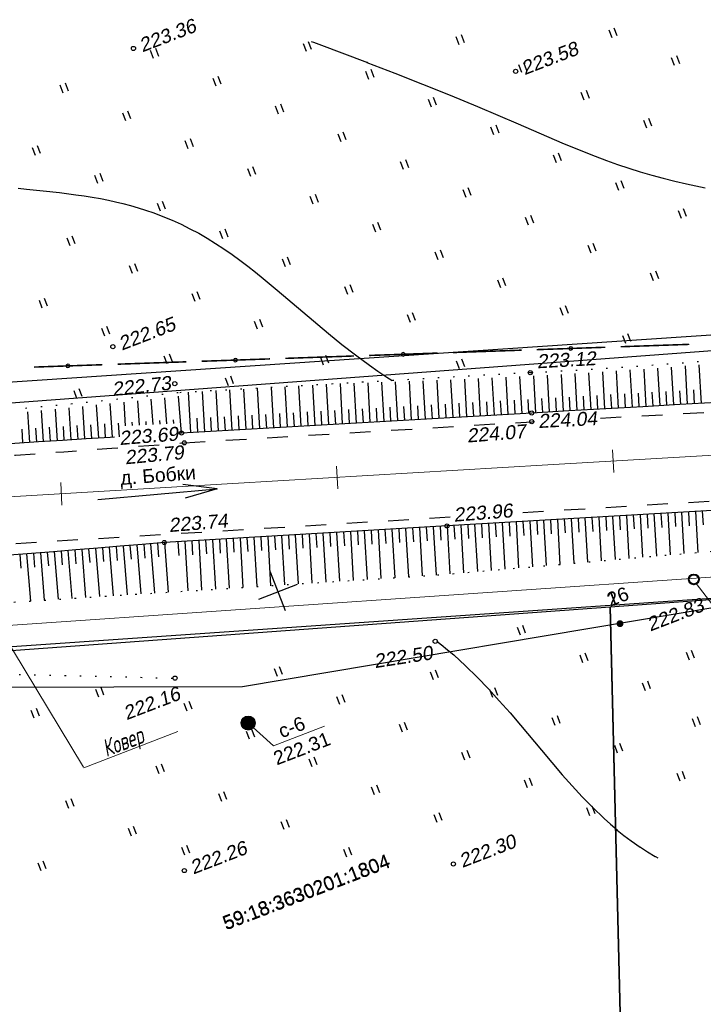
# Model space of a CAD drawing. Header units: millimetres. Extents: x -10 to 1169, y 1 to 1686.
# Tile 179 of 224: x 466 to 515, y 1513 to 1584. Entities that reach past the tile are written whole.
import ezdxf
from ezdxf.enums import TextEntityAlignment as Align
from ezdxf.lldxf.tags import DXFTag

# ---------------------------------------------------------------- set-up
doc = ezdxf.new("R2010")
doc.units = ezdxf.units.MM
for name, pattern in [('ADOT1', [1, 0, -1]), ('AHIDDEN2', [3, 1.5, -1.5]), ('CONTI', [0]), ('PHANTOM2', [1.25, 0.625, -0.125, 0.125, -0.125, 0.125, -0.125])]:
    doc.linetypes.add(name, pattern=pattern)
for name, color, linetype in [('CONTURS', 7, 'Continuous'), ('COORDS', 7, 'Continuous'), ('GPR_PICK', 7, 'Continuous'), ('IZOLINES', 32, 'Continuous'), ('PDIGIT', 170, 'Continuous'), ('PICKETS', 7, 'Continuous'), ('RELF14_CONTURS', 7, 'Continuous'), ('ОБЪЕКТЫ_АВТОДОРОГ', 7, 'Continuous'), ('ПИКЕТЫ2', 4, 'Continuous'), ('УЧАСТКИ', 7, 'Continuous')]:
    doc.layers.add(name, color=color, linetype=linetype)
doc.layers.add('СВЯЗЬ', color=170, linetype='Связь', lineweight=30)
doc.styles.add('GPR', font='isocpeui.ttf', dxfattribs={"width": 0.8})
doc.styles.get("Standard").update_dxf_attribs({"font": 'arial.ttf'})
tags = doc.linetypes.add('газ', pattern='A,42.7,-5.08,["Г",Standard,S=2.54,R=0,X=-2.54,Y=-1.27],-3.81', length=51.59).pattern_tags.tags
tags[6] = DXFTag(74, 10)
doc.linetypes.add('Связь', pattern='A,12.5,[130,ltypeshp.shx,S=1,R=-30,X=0,Y=0.9],1,[130,ltypeshp.shx,S=1,R=-30,X=0,Y=0.9],1,[130,ltypeshp.shx,S=1,R=-30,X=0,Y=0.9],4.5', length=19)

# ---------------------------------------------------------------- blocks, each defined once
blk = doc.blocks.new('401')
at = {"layer": 'CONTURS'}
for p, q in [((0, 0), (0, 1.2)), ((0.8, 0), (0.8, 1.2))]:
    blk.add_line(p, q, dxfattribs=at)
blk = doc.blocks.new('133')
at = {"layer": 'CONTURS', "color": 7, "linetype": 'Continuous', "const_width": 0.2}
for points in [[(-11, 0), (-2, 0)], [(0, 0), (9, 0)]]:
    blk.add_lwpolyline(points, dxfattribs=at)
at = {"layer": 'CONTURS', "color": 7, "linetype": 'Continuous', "const_width": 0.5}
blk.add_lwpolyline([(-6.79, 0, 1), (-6.29, 0, 1)], format="xyb", close=True, dxfattribs=at)
blk = doc.blocks.new('107_1')
at = {"layer": 'CONTURS', "color": 7, "linetype": 'Continuous', "const_width": 0.5}
blk.add_lwpolyline([(-0.25, 0, 1), (0.25, 0, 1)], format="xyb", close=True, dxfattribs=at)
blk = doc.blocks.new('пкк')
at = {"layer": 'ОБЪЕКТЫ_АВТОДОРОГ', "lineweight": 15, "ltscale": 200}
blk.add_line((-0.011, -0.822), (-0.008, 0.805), dxfattribs=at)

msp = doc.modelspace()

# ---------------------------------------------------------------- hatches: boundary and pattern name
at = {"layer": 'ПИКЕТЫ2'}
h = msp.add_hatch(dxfattribs=at)
h.set_pattern_fill('ANSI31', color=0, scale=0.01, angle=21, style=0)
h.set_pattern_definition([(66, (-1897683.74674, -1313030.597698), (-0.02900506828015, 0.01291388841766), [])])
h.paths.add_polyline_path([(482.69083, 1533.1264, 1), (481.75725, 1532.76803, 1)])

# ---------------------------------------------------------------- linework, layer by layer
at = {"linetype": 'Continuous', "lineweight": 40}
msp.add_circle((514.47305, 1543.34122), 0.36213, dxfattribs=at)
at = {"color": 0}
msp.add_circle((482.22404, 1532.94722), 0.5, dxfattribs=at)
at = {"layer": 'CONTURS', "lineweight": -2}
for p, q in [((508.03148, 1555.68199), (507.8796, 1558.3569)), ((509.02988, 1555.7386), (508.87744, 1558.42512)), ((510.02827, 1555.79519), (509.87523, 1558.49356)), ((511.02667, 1555.85177), (510.87293, 1558.56344)), ((512.02507, 1555.90832), (511.87043, 1558.63624)), ((513.02347, 1555.96487), (512.86792, 1558.70905)), ((514.02187, 1556.02143), (513.86528, 1558.78361)), ((515.02027, 1556.07799), (514.86259, 1558.85894)), ((492.05743, 1554.77106), (491.89556, 1557.60296)), ((493.0558, 1554.82812), (492.89523, 1557.63787)), ((494.05417, 1554.88517), (493.8948, 1557.67452)), ((495.05255, 1554.94221), (494.89436, 1557.71116)), ((496.05092, 1554.99924), (495.89374, 1557.75131)), ((497.04929, 1555.05626), (496.8931, 1557.79163)), ((498.04767, 1555.11327), (497.89238, 1557.83335)), ((499.04604, 1555.17026), (498.89154, 1557.87735)), ((500.04441, 1555.22725), (499.8907, 1557.92134)), ((501.04279, 1555.28422), (500.88971, 1557.9683)), ((502.04117, 1555.34119), (501.88869, 1558.01598)), ((503.03954, 1555.39813), (502.88761, 1558.06516)), ((504.03793, 1555.45498), (503.88624, 1558.11932)), ((505.03631, 1555.51184), (504.88488, 1558.17347)), ((506.0347, 1555.5686), (505.88326, 1558.23247)), ((507.03309, 1555.62529), (506.88144, 1558.29468)), ((479.07867, 1554.02834), (478.91178, 1556.94132)), ((480.07703, 1554.08554), (479.91017, 1556.99858)), ((481.07539, 1554.14272), (480.90856, 1557.05583)), ((482.07376, 1554.1999), (481.90694, 1557.11309)), ((483.07212, 1554.25706), (482.90533, 1557.17034)), ((484.07049, 1554.31421), (483.90372, 1557.2276)), ((485.06885, 1554.37136), (484.90211, 1557.28486)), ((486.06722, 1554.42848), (485.9005, 1557.34211)), ((487.06559, 1554.48561), (486.89889, 1557.39937)), ((488.06395, 1554.54272), (487.89728, 1557.45663)), ((489.06232, 1554.59982), (488.89604, 1557.50736)), ((490.06069, 1554.65692), (489.896, 1557.53702)), ((491.05906, 1554.71399), (490.89578, 1557.56999)), ((512.52427, 1555.9366), (512.46768, 1556.935)), ((513.52267, 1555.99315), (513.46607, 1556.99155)), ((514.52107, 1556.04971), (514.46447, 1557.0481)), ((474.35454, 1554.50062), (474.22988, 1556.27256)), ((475.35078, 1554.54526), (475.21427, 1556.37752)), ((476.34725, 1554.5899), (476.1985, 1556.48435)), ((477.40181, 1553.93226), (477.18263, 1556.59182)), ((478.0803, 1553.97114), (477.9134, 1556.88406)), ((499.54523, 1555.19876), (499.48826, 1556.19713)), ((500.5436, 1555.25574), (500.48665, 1556.25412)), ((501.54198, 1555.31271), (501.48505, 1556.31109)), ((502.54035, 1555.36966), (502.48346, 1556.36804)), ((503.53874, 1555.42655), (503.48188, 1556.42494)), ((504.53712, 1555.48341), (504.4803, 1556.48179)), ((505.5355, 1555.54022), (505.47872, 1556.5386)), ((506.53389, 1555.59695), (506.47715, 1556.59533)), ((507.53228, 1555.65364), (507.47558, 1556.65203)), ((508.53068, 1555.71029), (508.47401, 1556.70869)), ((509.52907, 1555.76689), (509.47244, 1556.76529)), ((510.52747, 1555.82348), (510.47086, 1556.82188)), ((511.52587, 1555.88005), (511.46927, 1556.87845)), ((466.42273, 1553.25428), (466.28312, 1555.47693)), ((467.42079, 1553.31655), (467.27902, 1555.57135)), ((468.41886, 1553.37869), (468.2746, 1555.6673)), ((469.41693, 1553.44068), (469.26977, 1555.76492)), ((470.41501, 1553.5026), (470.2644, 1555.86333)), ((471.41311, 1553.56432), (471.25817, 1555.96406)), ((472.4112, 1553.62598), (472.25081, 1556.06537)), ((473.35737, 1554.45595), (473.24162, 1556.16849)), ((487.56477, 1554.51416), (487.50766, 1555.51253)), ((488.56314, 1554.57127), (488.50604, 1555.56964)), ((489.56151, 1554.62837), (489.50441, 1555.62674)), ((490.55988, 1554.68545), (490.50279, 1555.68382)), ((491.55825, 1554.74253), (491.50117, 1555.7409)), ((492.55662, 1554.79959), (492.49956, 1555.79796)), ((493.55499, 1554.85665), (493.49794, 1555.85502)), ((494.55336, 1554.91369), (494.49632, 1555.91206)), ((495.55173, 1554.97072), (495.4947, 1555.9691)), ((496.5501, 1555.02775), (496.49309, 1556.02612)), ((497.54848, 1555.08476), (497.49148, 1556.08313)), ((498.54685, 1555.14176), (498.48987, 1556.14014)), ((474.85263, 1554.52294), (474.83423, 1554.77686)), ((475.84898, 1554.56758), (475.82831, 1554.83775)), ((476.84556, 1554.61223), (476.82252, 1554.89852)), ((478.57948, 1553.99974), (478.52228, 1554.9981)), ((479.57785, 1554.05694), (479.52066, 1555.05531)), ((480.57621, 1554.11413), (480.51903, 1555.1125)), ((481.57457, 1554.17131), (481.5174, 1555.16967)), ((482.57294, 1554.22848), (482.51578, 1555.22684)), ((483.5713, 1554.28563), (483.51415, 1555.284)), ((484.56967, 1554.34278), (484.51253, 1555.34115)), ((485.56804, 1554.39992), (485.5109, 1555.39829)), ((486.5664, 1554.45705), (486.50928, 1555.45541)), ((465.9237, 1553.2231), (465.86102, 1554.22113)), ((466.92176, 1553.28541), (466.85904, 1554.28344)), ((467.91982, 1553.34762), (467.85699, 1554.34564)), ((468.91789, 1553.40968), (468.85484, 1554.40769)), ((469.91597, 1553.47164), (469.85254, 1554.46963)), ((470.91406, 1553.53346), (470.85001, 1554.53141)), ((471.91216, 1553.59515), (471.84713, 1554.59303)), ((472.91026, 1553.65672), (472.84373, 1554.65451)), ((473.85593, 1554.47828), (473.83955, 1554.71578)), ((504.10089, 1547.64158), (504.15849, 1546.64324)), ((504.60006, 1547.67035), (504.78722, 1544.42607)), ((505.09924, 1547.69911), (505.15683, 1546.70077)), ((505.59841, 1547.72788), (505.78392, 1544.5123)), ((506.09758, 1547.75665), (506.15518, 1546.75831)), ((506.59675, 1547.78542), (506.78065, 1544.59853)), ((507.09592, 1547.81419), (507.15354, 1546.81585)), ((507.59509, 1547.84295), (507.77742, 1544.68477)), ((508.09427, 1547.87172), (508.15192, 1546.87339)), ((508.59344, 1547.90049), (508.77424, 1544.77101)), ((509.09261, 1547.92926), (509.15032, 1546.93093)), ((509.59178, 1547.95803), (509.77115, 1544.85726)), ((510.09095, 1547.98679), (510.14876, 1546.98847)), ((510.59012, 1548.01556), (510.76817, 1544.94352)), ((511.0893, 1548.04433), (511.14724, 1547.04601)), ((511.58847, 1548.0731), (511.76536, 1545.02979)), ((512.08764, 1548.10187), (512.1458, 1547.10356)), ((512.58681, 1548.13064), (512.76282, 1545.11608)), ((513.08598, 1548.1594), (513.14447, 1547.16111)), ((513.58516, 1548.18817), (513.76068, 1545.20242)), ((514.08433, 1548.21694), (514.14332, 1547.21868)), ((514.5835, 1548.24571), (514.75915, 1545.2888)), ((515.08264, 1548.27492), (515.1424, 1547.27671)), ((491.62193, 1546.91677), (491.82854, 1543.39714)), ((492.12107, 1546.9461), (492.17965, 1545.94782)), ((492.6202, 1546.97543), (492.82642, 1543.46101)), ((493.11934, 1547.00476), (493.1779, 1546.00647)), ((493.61848, 1547.03408), (493.82425, 1543.52487)), ((494.11762, 1547.06341), (494.17612, 1546.06513)), ((494.61676, 1547.09274), (494.822, 1543.58873)), ((495.1159, 1547.12207), (495.17432, 1546.12378)), ((495.61504, 1547.1514), (495.81963, 1543.65258)), ((496.11418, 1547.18073), (496.17248, 1546.18243)), ((496.61332, 1547.21006), (496.81593, 1543.73642)), ((497.11249, 1547.23882), (497.17061, 1546.24051)), ((497.61166, 1547.26759), (497.81183, 1543.82258)), ((498.11083, 1547.29636), (498.16876, 1546.29804)), ((498.61, 1547.32513), (498.80799, 1543.90877)), ((499.10918, 1547.3539), (499.16698, 1546.35557)), ((499.60835, 1547.38267), (499.80433, 1543.99497)), ((500.10752, 1547.41143), (500.16524, 1546.4131)), ((500.60669, 1547.4402), (500.80079, 1544.08118)), ((501.10586, 1547.46897), (501.16353, 1546.47063)), ((501.60503, 1547.49774), (501.79732, 1544.16739)), ((502.10421, 1547.52651), (502.16183, 1546.52817)), ((502.60338, 1547.55527), (502.79392, 1544.25361)), ((503.10255, 1547.58404), (503.16016, 1546.5857)), ((503.60172, 1547.61281), (503.79055, 1544.33984)), ((479.64259, 1546.21289), (479.85307, 1542.6307)), ((480.14173, 1546.24222), (480.20038, 1545.24394)), ((480.64087, 1546.27155), (480.85104, 1542.69457)), ((481.14, 1546.30088), (481.19866, 1545.3026)), ((481.63914, 1546.3302), (481.84901, 1542.75844)), ((482.13828, 1546.35953), (482.19694, 1545.36125)), ((482.63742, 1546.38886), (482.84698, 1542.82231)), ((483.13656, 1546.41819), (483.19522, 1545.41991)), ((483.6357, 1546.44752), (483.84495, 1542.88619)), ((484.13484, 1546.47685), (484.19349, 1545.47857)), ((484.63398, 1546.50617), (484.84292, 1542.95006)), ((485.13312, 1546.5355), (485.19177, 1545.53722)), ((485.63226, 1546.56483), (485.84088, 1543.01393)), ((486.1314, 1546.59416), (486.19005, 1545.59588)), ((486.63054, 1546.62349), (486.83885, 1543.0778)), ((487.12967, 1546.65282), (487.18832, 1545.65454)), ((487.62881, 1546.68214), (487.83681, 1543.14167)), ((488.12795, 1546.71147), (488.1866, 1545.71319)), ((488.62709, 1546.7408), (488.83476, 1543.20554)), ((489.12623, 1546.77013), (489.18487, 1545.77185)), ((489.62537, 1546.79946), (489.83271, 1543.26941)), ((490.12451, 1546.82879), (490.18314, 1545.83051)), ((490.62365, 1546.85811), (490.83064, 1543.33328)), ((491.12279, 1546.88744), (491.1814, 1545.88916)), ((470.18184, 1545.50983), (470.4636, 1542.02976)), ((470.68017, 1545.55062), (470.76096, 1544.55388)), ((471.17851, 1545.5914), (471.46229, 1542.09368)), ((471.67681, 1545.63258), (471.7577, 1544.63586)), ((472.17511, 1545.67375), (472.46056, 1542.15757)), ((472.6734, 1545.71511), (472.7542, 1544.71838)), ((473.17168, 1545.75647), (473.45789, 1542.2214)), ((473.66994, 1545.79819), (473.7503, 1544.80143)), ((474.1682, 1545.83992), (474.45361, 1542.28513)), ((474.66643, 1545.88193), (474.74613, 1544.88511)), ((475.16466, 1545.92394), (475.44936, 1542.34886)), ((475.66288, 1545.96613), (475.74194, 1544.96926)), ((476.16109, 1546.00832), (476.44513, 1542.41259)), ((477.14689, 1546.06625), (477.20555, 1545.06797)), ((477.64603, 1546.09558), (477.85713, 1542.50296)), ((478.14517, 1546.12491), (478.20383, 1545.12663)), ((478.64431, 1546.15423), (478.8551, 1542.56683)), ((479.14345, 1546.18356), (479.2021, 1545.18528)), ((465.69628, 1545.14965), (465.77502, 1544.15276)), ((466.19472, 1545.18903), (466.46534, 1541.77387)), ((466.69315, 1545.22872), (466.77241, 1544.23187)), ((467.19157, 1545.26841), (467.46524, 1541.83787)), ((467.68998, 1545.30827), (467.76974, 1544.31146)), ((468.18839, 1545.34814), (468.465, 1541.90185)), ((468.68676, 1545.38846), (468.76695, 1544.39168)), ((469.18513, 1545.42878), (469.46438, 1541.96581)), ((469.68348, 1545.46931), (469.76402, 1544.47255))]:
    msp.add_line(p, q, dxfattribs=at)
at = {"layer": 'CONTURS', "linetype": 'ADOT1', "lineweight": -2}
msp.add_line((502.64012, 1558.30211), (477.1621, 1556.84098), dxfattribs=at)
at = {"layer": 'CONTURS', "color": 1, "linetype": 'газ', "lineweight": 15}
msp.add_line((423.11609, 1537.13314), (572.91915, 1547.43351), dxfattribs=at)
at = {"layer": 'CONTURS', "color": 0, "linetype": 'CONTI', "lineweight": 15}
for p, q in [((514.64153, 1543.03963), (521.20918, 1534.46666)), ((464.31632, 1539.66805), (470.30781, 1529.74327)), ((482.07143, 1533.07402), (484.05025, 1531.2984)), ((484.05025, 1531.2984), (487.73703, 1532.71362)), ((470.32204, 1529.71508), (477.12514, 1532.32654))]:
    msp.add_line(p, q, dxfattribs=at)
at = {"layer": 'CONTURS', "linetype": 'ADOT1', "flags": 128}
for points in [[(502.64012, 1558.30211), (505.27056, 1558.44476), (507.89992, 1558.60865), (510.52845, 1558.78893), (513.1564, 1558.98073), (515.78402, 1559.17921), (518.41157, 1559.37951), (521.03931, 1559.57676), (523.66747, 1559.76611), (526.29632, 1559.94271), (528.92611, 1560.10169), (531.9891, 1560.2651), (535.05301, 1560.41174), (538.11763, 1560.54516), (541.18279, 1560.66888), (544.2483, 1560.78645), (547.31397, 1560.9014), (550.37961, 1561.01726), (553.44503, 1561.13757), (556.51004, 1561.26587), (559.57445, 1561.40569), (562.34872, 1561.53865), (565.12301, 1561.67236), (567.89725, 1561.80763), (570.67139, 1561.94531), (573.44535, 1562.08623), (576.21909, 1562.23122), (578.99252, 1562.38111), (581.7656, 1562.53674), (584.53826, 1562.69893), (587.31043, 1562.86853), (589.73957, 1563.0275), (592.16802, 1563.19804), (594.59596, 1563.37698), (597.02358, 1563.56117), (599.45106, 1563.74745), (601.87859, 1563.93265), (604.30636, 1564.11362), (606.73454, 1564.28721), (609.16333, 1564.45024), (611.59291, 1564.59957), (614.6822, 1564.77422), (617.77206, 1564.93863), (620.8625, 1565.0928), (623.95352, 1565.23673), (627.04512, 1565.37042), (630.13729, 1565.49388), (633.23004, 1565.60709), (636.32337, 1565.71006), (639.41728, 1565.8028), (642.51176, 1565.88529)], [(477.1621, 1556.84098), (475.44892, 1556.65384), (473.73539, 1556.47107), (472.02152, 1556.29267), (470.3073, 1556.11864), (468.59274, 1555.94899), (466.87783, 1555.7837), (465.16258, 1555.62278), (463.44698, 1555.46624), (461.73104, 1555.31406), (460.01475, 1555.16626), (456.73344, 1554.90562), (453.44974, 1554.67594), (453.09156, 1554.65357)]]:
    msp.add_lwpolyline(points, dxfattribs=at)
at = {"layer": 'CONTURS', "linetype": 'Continuous', "flags": 128}
for points in [[(516.12525, 1556.14058), (513.4483, 1555.98894), (510.77136, 1555.83731), (508.09442, 1555.68557), (505.41749, 1555.53355), (502.74059, 1555.3811), (500.20669, 1555.23652), (497.6728, 1555.09187), (495.13892, 1554.94715), (492.60503, 1554.80237), (490.07115, 1554.65752), (487.53728, 1554.5126), (485.00341, 1554.36761), (482.46954, 1554.22256), (479.93568, 1554.07745), (477.40181, 1553.93226)], [(472.55273, 1553.6347), (472.22859, 1553.61473), (470.50423, 1553.50813), (468.77989, 1553.40116), (467.05557, 1553.29381), (465.33128, 1553.18609), (464.74818, 1553.14953)], [(477.40181, 1553.93226), (477.12446, 1553.9153)], [(476.16109, 1546.00832), (474.55895, 1545.87264), (472.9567, 1545.73846), (471.35433, 1545.6058), (469.75185, 1545.47463), (468.14925, 1545.34498), (466.54654, 1545.21683), (464.94372, 1545.09019), (463.34078, 1544.96506), (461.73773, 1544.84143), (460.13456, 1544.71931), (458.65202, 1544.60737), (457.16941, 1544.49616), (455.68672, 1544.38593), (454.20394, 1544.2769), (452.72104, 1544.16932), (451.23804, 1544.06342), (449.75491, 1543.95946), (448.27164, 1543.85765), (446.78822, 1543.75825), (445.30465, 1543.66149), (445.13284, 1543.65078)]]:
    msp.add_lwpolyline(points, dxfattribs=at)
at = {"layer": 'CONTURS', "linetype": 'AHIDDEN2', "flags": 128}
for points in [[(507.71128, 1555.01516), (524.31326, 1555.9033)], [(477.61049, 1553.22401), (502.7442, 1554.74944), (502.95341, 1554.76063)], [(432.36972, 1550.38524), (434.00526, 1550.47478), (437.2726, 1550.65142), (440.53998, 1550.82762), (443.80726, 1551.00516), (447.07435, 1551.18584), (450.34111, 1551.37144), (453.60745, 1551.56375), (456.87324, 1551.76455), (460.13837, 1551.97564), (461.88609, 1552.0926), (463.6337, 1552.2113), (465.38119, 1552.33176), (467.12857, 1552.45396), (468.87584, 1552.57793), (470.623, 1552.70364), (472.37004, 1552.8311), (474.11697, 1552.96032), (475.86379, 1553.09129), (477.61049, 1553.22401)]]:
    msp.add_lwpolyline(points, dxfattribs=at)
at = {"layer": 'CONTURS', "linetype": 'ADOT1'}
for points in [[(422.46544, 1538.95783), (495.92411, 1543.65927), (515.76092, 1545.37547), (536.68316, 1546.8053), (542.81169, 1547.2951), (560.78908, 1548.55396), (669.85962, 1552.62653)], [(445.85106, 1536.93343), (476.93624, 1536.19534)]]:
    msp.add_lwpolyline(points, dxfattribs=at)
at = {"layer": 'CONTURS', "linetype": 'Continuous'}
msp.add_lwpolyline([(580.46141, 1552.25405), (558.22158, 1550.84117), (536.13119, 1549.58312), (515.38601, 1548.29196), (496.61493, 1547.21015), (476.16109, 1546.00832)], dxfattribs=at)
at = {"layer": 'CONTURS', "linetype": 'AHIDDEN2'}
for points in [[(515.58098, 1548.97986), (501.34671, 1548.11169)], [(496.85038, 1547.83745), (460.26861, 1545.60626)]]:
    msp.add_lwpolyline(points, dxfattribs=at)
at = {"layer": 'COORDS', "lineweight": -2}
for p, q in [((484.92398, 1541.05571), (483.84887, 1543.85645)), ((482.98606, 1541.91853), (485.7868, 1542.99363))]:
    msp.add_line(p, q, dxfattribs=at)
at = {"layer": 'IZOLINES'}
for points in [[(486.78772, 1582.2695), (486.94917, 1582.2112), (486.95294, 1582.2098), (486.94957, 1582.20968), (487.32912, 1582.06956), (487.33179, 1582.06857), (487.33712, 1582.06658), (487.3325, 1582.06858), (490.85646, 1580.73512), (490.8112, 1580.75416), (492.82982, 1579.97114), (494.84453, 1579.1782), (496.83718, 1578.3798), (498.81305, 1577.56803), (498.80927, 1577.57072), (500.28256, 1576.94449), (501.7623, 1576.29928), (501.7655, 1576.29787), (501.76551, 1576.29767), (504.93277, 1574.92229), (506.53108, 1574.27029), (507.33611, 1573.95922), (508.14548, 1573.65987), (508.95938, 1573.37329), (509.77784, 1573.10033), (510.60083, 1572.84169), (511.42822, 1572.59784), (512.2598, 1572.36911), (513.09533, 1572.15568), (513.93451, 1571.95759), (514.60663, 1571.81046), (515.28964, 1571.67123)], [(465.59239, 1571.65145), (466.1873, 1571.57824), (467.37939, 1571.45258), (468.5715, 1571.32736), (469.76101, 1571.18156), (470.3541, 1571.09654), (470.94563, 1571.00171), (471.53524, 1570.89603), (472.12252, 1570.77863), (472.63534, 1570.66541), (473.14807, 1570.54156), (473.14899, 1570.54133), (473.15084, 1570.54086), (473.14901, 1570.54156), (473.70407, 1570.3945), (474.2555, 1570.23477), (474.80279, 1570.06182), (475.38738, 1569.8604), (475.39134, 1569.85897), (475.39127, 1569.85954), (476.0603, 1569.60605), (476.72078, 1569.33179), (477.3718, 1569.03643), (478.01272, 1568.72038), (478.64305, 1568.38426), (479.26247, 1568.02894), (479.87089, 1567.65551), (480.46841, 1567.26525), (481.05542, 1566.85964), (481.63253, 1566.44028), (482.2006, 1566.00893), (482.7607, 1565.5674), (483.31408, 1565.11756), (484.31278, 1564.28002), (484.31111, 1564.28044), (488.02968, 1561.12828), (489.00529, 1560.34695), (489.9961, 1559.58531), (491.00351, 1558.84621), (491.61366, 1558.41642), (492.24891, 1557.98351), (492.25601, 1557.97875), (492.25602, 1557.97875), (492.25602, 1557.97875), (492.25602, 1557.97875), (492.25603, 1557.97874), (492.25384, 1557.97868), (492.63551, 1557.72836)], [(495.8763, 1538.87644), (496.21885, 1538.60965), (496.19855, 1538.62585), (496.65138, 1538.25325), (497.09493, 1537.86982), (497.95813, 1537.07703), (498.79385, 1536.25593), (499.60598, 1535.4119), (500.39797, 1534.54921), (501.17333, 1533.67171), (501.93596, 1532.78322), (503.44133, 1530.98942), (504.95585, 1529.20365), (505.66468, 1528.4007), (506.38999, 1527.61291), (507.13616, 1526.84535), (507.97314, 1526.04269), (507.98293, 1526.03369), (507.98293, 1526.03369), (507.98441, 1526.03413), (508.44517, 1525.61896), (508.92947, 1525.20655), (508.93474, 1525.20218), (508.93474, 1525.20218), (508.93475, 1525.20218), (508.93475, 1525.20218), (508.93344, 1525.20191), (509.41447, 1524.81644), (509.92747, 1524.42876), (509.93604, 1524.42249), (509.93605, 1524.42249), (509.93605, 1524.42249), (509.93338, 1524.42214), (510.58939, 1523.96615), (510.60858, 1523.95336), (510.6086, 1523.95335), (510.61235, 1523.95369), (511.12143, 1523.62455), (511.67951, 1523.29455), (511.69683, 1523.28476), (511.69685, 1523.28475), (511.69557, 1523.28471), (511.86649, 1523.19035), (511.86919, 1523.18887), (511.86919, 1523.18886), (511.86919, 1523.18886), (511.86919, 1523.18886)]]:
    msp.add_lwpolyline(points, dxfattribs=at)
at = {"layer": 'PICKETS', "color": 7, "lineweight": -2}
for centre in [(473.92308, 1581.76311), (501.58019, 1580.11079), (472.43404, 1560.17673), (502.64012, 1558.30211), (476.91558, 1557.50105), (502.74059, 1555.3811), (502.7442, 1554.74944), (477.40181, 1553.93226), (477.61049, 1553.22401), (496.61493, 1547.21015), (476.16109, 1546.00832), (495.75854, 1538.85425), (476.93624, 1536.19534), (497.07629, 1522.74449), (477.60832, 1522.26708)]:
    msp.add_circle(centre, 0.15, dxfattribs=at)
at = {"layer": 'ОБЪЕКТЫ_АВТОДОРОГ', "color": 0, "linetype": 'PHANTOM2', "lineweight": 15, "ltscale": 200}
msp.add_lwpolyline([(249.01851, 1538.7202), (264.52202, 1538.79012), (278.31769, 1538.99465), (290.61966, 1539.31035), (301.6421, 1539.71382), (311.59913, 1540.18164), (320.70492, 1540.69039), (329.17361, 1541.21666), (337.21934, 1541.73703), (345.07527, 1542.23568), (353.05054, 1542.72715), (361.47332, 1543.23358), (370.67175, 1543.77711), (380.97398, 1544.37988), (392.70817, 1545.06403), (406.20247, 1545.85169), (421.78504, 1546.765), (439.66437, 1547.81838), (459.57031, 1548.99537), (481.11306, 1550.2718), (503.9028, 1551.6235), (527.54973, 1553.02629), (551.66404, 1554.45598), (575.85593, 1555.88842)], dxfattribs=at)
at = {"layer": 'ОБЪЕКТЫ_АВТОДОРОГ'}
for points in [[(471.35602, 1549.12747), (479.97793, 1549.89111), (477.5028, 1550.21398)], [(479.97793, 1549.89111), (477.6606, 1549.21636)]]:
    msp.add_lwpolyline(points, dxfattribs=at)
at = {"layer": 'СВЯЗЬ', "color": 5, "linetype": 'Связь', "lineweight": 30}
msp.add_lwpolyline([(587.69355, 1543.13491), (552.03439, 1543.13491), (516.27265, 1541.34271), (481.8162, 1535.56531), (435.25158, 1535.44548), (385.3118, 1532.21446), (365.05369, 1533.7191), (329.72918, 1531.42343), (331.47176, 1552.42336)], dxfattribs=at)
at = {"layer": 'УЧАСТКИ', "color": 6, "linetype": 'Continuous', "lineweight": -2}
for p, q in [((579.84392, 1565.34528), (416.50696, 1554.32482)), ((570.68403, 1563.98213), (454.13288, 1555.27565)), ((423.67824, 1535.64299), (581.65305, 1546.51277)), ((508.42654, 1541.35838), (516.32374, 1541.93691)), ((463.46009, 1538.06511), (508.42654, 1541.35838)), ((508.42654, 1541.35838), (509.35155, 1503.3986)), ((509.35155, 1503.3986), (508.42654, 1541.35838)), ((509.35406, 1503.35971), (508.42906, 1541.31949))]:
    msp.add_line(p, q, dxfattribs=at)

# ---------------------------------------------------------------- block references
at = {"layer": 'CONTURS', "lineweight": -2, "yscale": 0.5}
for name, p, xscale, zscale, rotation in [('401', (497.49567, 1582.03553), 0.5, 0.5, 21), ('401', (508.55256, 1582.53087), 0.5, 0.5, 21), ('401', (486.43879, 1581.5402), 0.5, 0.5, 21), ('401', (475.38191, 1581.04487), 0.5, 0.5, 21), ('401', (513.07438, 1580.51762), 0.5, 0.5, 21), ('401', (502.01749, 1580.02229), 0.5, 0.5, 21), ('401', (479.90373, 1579.03163), 0.5, 0.5, 21), ('401', (490.96061, 1579.52696), 0.5, 0.5, 21), ('401', (468.84685, 1578.53629), 0.5, 0.5, 21), ('401', (506.53931, 1578.00905), 0.5, 0.5, 21), ('401', (484.42555, 1577.01838), 0.5, 0.5, 21), ('401', (495.48243, 1577.51371), 0.5, 0.5, 21), ('401', (473.36867, 1576.52305), 0.5, 0.5, 21), ('401', (500.00425, 1575.50047), 0.5, 0.5, 21), ('401', (511.06113, 1575.9958), 0.5, 0.5, 21), ('401', (488.94737, 1575.00514), 0.5, 0.5, 21), ('401', (466.8336, 1574.01447), 0.5, 0.5, 21), ('401', (477.89049, 1574.50981), 0.5, 0.5, 21), ('401', (504.52607, 1573.48723), 0.5, 0.5, 21), ('401', (493.46919, 1572.9919), 0.5, 0.5, 21), ('401', (471.35542, 1572.00123), 0.5, 0.5, 21), ('401', (482.41231, 1572.49656), 0.5, 0.5, 21), ('401', (509.04789, 1571.47398), 0.5, 0.5, 21), ('401', (486.93412, 1570.48332), 0.5, 0.5, 21), ('401', (497.99101, 1570.97865), 0.5, 0.5, 21), ('401', (475.87724, 1569.98799), 0.5, 0.5, 21), ('401', (513.56971, 1569.46074), 0.5, 0.5, 21), ('401', (491.45594, 1568.47008), 0.5, 0.5, 21), ('401', (502.51283, 1568.96541), 0.5, 0.5, 21), ('401', (480.39906, 1567.97474), 0.5, 0.5, 21), ('401', (469.34218, 1567.47941), 0.5, 0.5, 21), ('401', (507.03465, 1566.95216), 0.5, 0.5, 21), ('401', (495.97776, 1566.45683), 0.5, 0.5, 21), ('401', (473.864, 1565.46617), 0.5, 0.5, 21), ('401', (484.92088, 1565.9615), 0.5, 0.5, 21), ('401', (511.55646, 1564.93892), 0.5, 0.5, 21), ('401', (500.49958, 1564.44359), 0.5, 0.5, 21), ('401', (478.38582, 1563.45292), 0.5, 0.5, 21), ('401', (489.4427, 1563.94826), 0.5, 0.5, 21), ('401', (467.32894, 1562.95759), 0.5, 0.5, 21), ('401', (493.96452, 1561.93501), 0.5, 0.5, 21), ('401', (505.0214, 1562.43034), 0.5, 0.5, 21), ('401', (482.90764, 1561.43968), 0.5, 0.5, 21), ('401', (471.85075, 1560.94435), 0.5, 0.5, 21), ('133', (509.17349, 1560.17706), 0.5516769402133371, 0.5516769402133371, 1.98733892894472), ('401', (509.54322, 1560.4171), 0.5, 0.5, 21), ('133', (484.9143, 1559.33528), 0.5516769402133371, 0.5516769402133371, 1.98733892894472), ('133', (497.04389, 1559.75617), 0.5516769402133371, 0.5516769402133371, 1.98733892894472), ('133', (472.78471, 1558.91439), 0.5516769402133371, 0.5516769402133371, 1.98733892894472), ('401', (476.37257, 1558.93111), 0.5, 0.5, 21), ('401', (487.6859, 1558.83562), 0.5, 0.5, 21), ('401', (497.5199, 1558.5792), 0.5, 0.5, 21), ('401', (480.80003, 1557.34023), 0.5, 0.5, 21), ('401', (469.83751, 1556.42253), 0.5, 0.5, 21), ('401', (501.93039, 1539.30677), 0.5, 0.5, 21), ('401', (506.45221, 1537.29353), 0.5, 0.5, 21), ('401', (514.15612, 1537.50054), 0.5, 0.5, 21), ('401', (484.33845, 1536.30286), 0.5, 0.5, 21), ('401', (495.62443, 1536.06864), 0.5, 0.5, 21), ('401', (471.41862, 1534.81291), 0.5, 0.5, 21), ('401', (510.97403, 1535.28028), 0.5, 0.5, 21), ('401', (488.86027, 1534.28962), 0.5, 0.5, 21), ('401', (499.91715, 1534.78495), 0.5, 0.5, 21), ('401', (477.80339, 1533.79429), 0.5, 0.5, 21), ('401', (466.7465, 1533.29895), 0.5, 0.5, 21), ('401', (504.43897, 1532.77171), 0.5, 0.5, 21), ('401', (514.58366, 1532.68051), 0.5, 0.5, 21), ('401', (493.38209, 1532.27637), 0.5, 0.5, 21), ('401', (482.32521, 1531.78104), 0.5, 0.5, 21), ('401', (508.96079, 1530.75846), 0.5, 0.5, 21), ('401', (497.90391, 1530.26313), 0.5, 0.5, 21), ('401', (475.79014, 1529.27247), 0.5, 0.5, 21), ('401', (486.84703, 1529.7678), 0.5, 0.5, 21), ('401', (513.48261, 1528.74522), 0.5, 0.5, 21), ('401', (491.36884, 1527.75455), 0.5, 0.5, 21), ('401', (502.42573, 1528.24989), 0.5, 0.5, 21), ('401', (480.31196, 1527.25922), 0.5, 0.5, 21), ('401', (469.25508, 1526.76389), 0.5, 0.5, 21), ('401', (495.89066, 1525.74131), 0.5, 0.5, 21), ('401', (506.94755, 1526.23664), 0.5, 0.5, 21), ('401', (484.83378, 1525.24598), 0.5, 0.5, 21), ('401', (473.7769, 1524.75065), 0.5, 0.5, 21), ('401', (477.6379, 1523.37813), 0.5, 0.5, 21), ('401', (489.3556, 1523.23274), 0.5, 0.5, 21), ('401', (467.24184, 1522.24207), 0.5, 0.5, 21)]:
    msp.add_blockref(name, p, dxfattribs=dict(at, xscale=xscale, zscale=zscale, rotation=rotation))
at = {"layer": 'RELF14_CONTURS', "xscale": 0.5, "yscale": 0.5, "zscale": 0.5, "rotation": 24.97435172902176}
msp.add_blockref('107_1', (509.13159, 1540.13942), dxfattribs=at)
at = {"layer": 'ОБЪЕКТЫ_АВТОДОРОГ', "color": 0, "linetype": 'PHANTOM2', "lineweight": 15}
for p, rotation in [((508.64568, 1551.90486), 3.394926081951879), ((488.68077, 1550.72066), 3.394329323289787), ((468.71582, 1549.53725), 3.390877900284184)]:
    msp.add_blockref('пкк', p, dxfattribs=dict(at, rotation=rotation))

# ---------------------------------------------------------------- texts
at = {"layer": 'GPR_PICK', "style": 'GPR', "width": 0.7}
msp.add_text('Ковер', height=1.25, rotation=21, dxfattribs=at).set_placement((473.38034, 1531.01837), align=Align.CENTER)
at = {"layer": 'PDIGIT', "color": 7, "lineweight": -2, "oblique": 10}
for s, rotation, p in [('223.36', 21, (474.56905, 1581.4755)), ('223.58', 21, (502.22616, 1579.82318)), ('222.65', 21, (473.08002, 1559.88912)), ('223.12', 3.1897388, (503.13867, 1558.6135)), ('222.73', 6.3025347, (472.43266, 1556.60604)), ('224.04', 2.9544127, (503.22797, 1554.29176)), ('223.69', 4.4997799, (472.93463, 1553.06207)), ('224.07', 4.4615564, (498.08302, 1553.24083)), ('223.79', 5.2344639, (473.34293, 1551.66642)), ('223.96', 4.3834285, (497.12596, 1547.51371)), ('223.74', 4.6331662, (476.51735, 1546.7619)), ('222.83', 21, (511.31435, 1539.56076)), ('222.50', 8.715039, (491.40256, 1536.91511)), ('222.16', 21, (473.42542, 1533.14444)), ('222.30', 21, (497.72226, 1522.45688)), ('222.26', 21, (478.25429, 1521.97947))]:
    msp.add_text(s, height=1, rotation=rotation, dxfattribs=at).set_placement(p)
at = {"layer": 'PDIGIT', "color": 7}
for s, p in [('с-6', (484.647, 1531.83732)), ('222.31', (484.29154, 1529.8756))]:
    msp.add_text(s, height=1, rotation=21, dxfattribs=at).set_placement(p)
at = {"layer": 'ОБЪЕКТЫ_АВТОДОРОГ', "lineweight": -2}
msp.add_text('д. Бобки', height=1, rotation=4.3925316, dxfattribs=at).set_placement((473.00958, 1550.17389))
at = {"layer": 'УЧАСТКИ', "color": 6, "lineweight": -2}
for s in ['16', '2']:
    msp.add_text(s, height=1, rotation=21, dxfattribs=at).set_placement((508.42654, 1541.35838))
for p in [(486.42916, 1520.74081), (486.43167, 1520.70192)]:
    msp.add_text('59:18:3630201:1804', height=1, rotation=21, dxfattribs=at).set_placement(p, align=Align.MIDDLE_CENTER)

doc.saveas('drawing.dxf')
